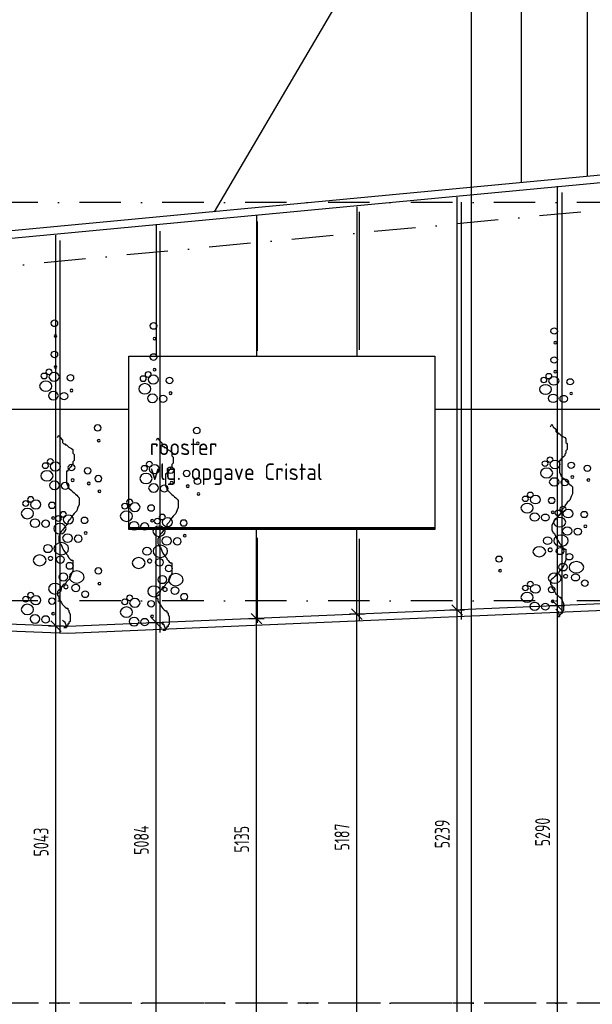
# Model space of a CAD drawing. Extents: x 39126 to 165842, y 74119 to 102739.
# Tile 10 of 22: x 87674 to 94582, y 80072 to 91939. Entities that reach past the tile are written whole.
import ezdxf
from ezdxf.enums import TextEntityAlignment as Align

# ---------------------------------------------------------------- set-up
doc = ezdxf.new("R2010")
doc.units = 0
doc.header["$LTSCALE"] = 1000
doc.header["$MEASUREMENT"] = 0
doc.linetypes.add('DASHDOT', pattern=[1, 0.5, -0.25, 0, -0.25])
doc.linetypes.add('HIDDEN', pattern=[0.375, 0.25, -0.125])
for name, color, linetype in [('B02', 7, 'CONTINUOUS'), ('B03', 7, 'CONTINUOUS'), ('B06', 7, 'CONTINUOUS'), ('B07', 7, 'CONTINUOUS')]:
    doc.layers.add(name, color=color, linetype=linetype)
doc.styles.add('TXT', font='isocp.shx')

# ---------------------------------------------------------------- blocks, each defined once
blk = doc.blocks.new('B__DIM')
at = {"layer": 'B07', "color": 1, "linetype": 'Continuous'}
for p, q in [((-500, 0), (500, 0)), ((-353.56, -353.56), (353.56, 353.56)), ((0, -500), (0, 500))]:
    blk.add_line(p, q, dxfattribs=at)

msp = doc.modelspace()

# ---------------------------------------------------------------- linework, layer by layer
at = {"layer": 'B02', "color": 8, "linetype": 'Continuous'}
msp.add_line((93122, 98514), (93122, 74119), dxfattribs=at)
at = {"layer": 'B02', "color": 8, "linetype": 'DASHDOT'}
for p, q in [((162147, 96014), (51613, 85576)), ((160901, 89735), (55136, 89735)), ((160901, 84935), (51422, 84935)), ((160901, 80085), (51422, 80085))]:
    msp.add_line(p, q, dxfattribs=at)
at = {"layer": 'B03', "color": 8, "linetype": 'Continuous'}
for p, q in [((93584, 95680), (90021, 89625)), ((129337, 93338), (50525, 85895)), ((129337, 93247), (51034, 85853)), ((94162, 84877), (94162, 89931)), ((94217, 84778), (94217, 89856)), ((92952, 84850), (92952, 89801)), ((93002, 84709), (93002, 89740)), ((91742, 89685), (91742, 87885)), ((91773, 87959), (91773, 89624)), ((90532, 89579), (90532, 87885)), ((90543, 87950), (90543, 89508)), ((89322, 89473), (89322, 87885)), ((89370, 84552), (89370, 89392)), ((88112, 84632), (88112, 89342)), ((88162, 84552), (88162, 89276)), ((78047, 87245), (88992, 87245)), ((92682, 87245), (100812, 87245)), ((89322, 84673), (89322, 85796)), ((90532, 84729), (90532, 85796)), ((90543, 84669), (90543, 85693)), ((91742, 84778), (91742, 85796)), ((91773, 84699), (91773, 85684))]:
    msp.add_line(p, q, dxfattribs=at)
at = {"layer": 'B03', "color": 8, "linetype": 'HIDDEN'}
msp.add_line((151278, 80085), (39126, 80085), dxfattribs=at)
at = {"layer": 'B03', "color": 8, "linetype": 'Continuous'}
for points in [[(94522, 90050), (94522, 102739), (93722, 102739), (93722, 89974)], [(94079, 87034), (94094, 87063), (94110, 87034), (94141, 87005), (94141, 86976), (94156, 86961), (94172, 86961), (94172, 86947), (94187, 86947), (94203, 86932), (94218, 86918), (94249, 86903), (94264, 86889), (94264, 86874), (94264, 86845), (94280, 86831), (94280, 86816), (94280, 86802), (94280, 86787), (94280, 86773), (94280, 86759), (94264, 86744), (94264, 86730), (94264, 86715), (94249, 86701), (94249, 86686), (94233, 86672), (94218, 86657), (94203, 86643), (94203, 86628), (94187, 86628), (94187, 86614), (94187, 86599), (94187, 86585), (94187, 86570), (94187, 86541), (94187, 86527), (94187, 86498), (94187, 86483), (94203, 86454), (94203, 86440), (94218, 86425), (94249, 86397), (94264, 86382), (94280, 86368), (94295, 86353), (94311, 86339), (94326, 86324), (94341, 86310), (94341, 86281), (94341, 86252), (94341, 86223), (94326, 86194), (94311, 86150), (94280, 86121), (94249, 86078), (94233, 86049), (94218, 86035), (94203, 86020), (94203, 86006), (94203, 85991), (94187, 85977), (94172, 85962), (94141, 85919), (94125, 85904), (94110, 85875), (94094, 85846), (94094, 85817), (94094, 85803), (94094, 85788), (94110, 85759), (94125, 85745), (94141, 85702), (94156, 85673), (94187, 85629), (94203, 85615), (94203, 85600), (94218, 85586), (94233, 85571), (94249, 85557), (94264, 85557), (94264, 85528), (94264, 85499), (94264, 85484), (94264, 85455), (94264, 85426), (94249, 85397), (94233, 85354), (94218, 85325), (94203, 85311), (94187, 85296), (94172, 85267), (94156, 85267), (94141, 85253), (94141, 85238), (94125, 85224), (94110, 85209), (94094, 85195), (94079, 85180), (94079, 85166), (94079, 85151)], [(88130, 86902), (88145, 86931), (88161, 86902), (88192, 86873), (88192, 86844), (88207, 86829), (88223, 86829), (88223, 86815), (88238, 86815), (88254, 86800), (88269, 86786), (88300, 86771), (88315, 86757), (88315, 86742), (88315, 86713), (88331, 86699), (88331, 86684), (88331, 86670), (88331, 86655), (88331, 86641), (88331, 86627), (88315, 86612), (88315, 86598), (88315, 86583), (88300, 86569), (88300, 86554), (88284, 86540), (88269, 86525), (88254, 86511), (88254, 86496), (88238, 86496), (88238, 86482), (88238, 86467), (88238, 86453), (88238, 86438), (88238, 86409), (88238, 86395), (88238, 86366), (88238, 86351), (88254, 86322), (88254, 86308), (88269, 86293), (88300, 86265), (88315, 86250), (88331, 86236), (88346, 86221), (88362, 86207), (88377, 86192), (88392, 86178), (88392, 86149), (88392, 86120), (88392, 86091), (88377, 86062), (88362, 86018), (88331, 85989), (88300, 85946), (88284, 85917), (88269, 85903), (88254, 85888), (88254, 85874), (88254, 85859), (88238, 85845), (88223, 85830), (88192, 85787), (88176, 85772), (88161, 85743), (88145, 85714), (88145, 85685), (88145, 85671), (88145, 85656), (88161, 85627), (88176, 85613), (88192, 85570), (88207, 85541), (88238, 85497), (88254, 85483), (88254, 85468), (88269, 85454), (88284, 85439), (88300, 85425), (88315, 85425), (88315, 85396), (88315, 85367), (88315, 85352), (88315, 85323), (88315, 85294), (88300, 85265), (88284, 85222), (88269, 85193), (88254, 85179), (88238, 85164), (88223, 85135), (88207, 85135), (88192, 85121), (88192, 85106), (88176, 85092), (88161, 85077), (88145, 85063), (88130, 85048), (88130, 85034), (88130, 85019)], [(89325, 86870), (89340, 86899), (89356, 86870), (89387, 86841), (89387, 86812), (89402, 86797), (89418, 86797), (89418, 86783), (89433, 86783), (89449, 86768), (89464, 86754), (89495, 86739), (89510, 86725), (89510, 86710), (89510, 86681), (89526, 86667), (89526, 86652), (89526, 86638), (89526, 86623), (89526, 86609), (89526, 86595), (89510, 86580), (89510, 86566), (89510, 86551), (89495, 86537), (89495, 86522), (89479, 86508), (89464, 86493), (89449, 86479), (89449, 86464), (89433, 86464), (89433, 86450), (89433, 86435), (89433, 86421), (89433, 86406), (89433, 86377), (89433, 86363), (89433, 86334), (89433, 86319), (89449, 86290), (89449, 86276), (89464, 86261), (89495, 86233), (89510, 86218), (89526, 86204), (89541, 86189), (89557, 86175), (89572, 86160), (89587, 86146), (89587, 86117), (89587, 86088), (89587, 86059), (89572, 86030), (89557, 85986), (89526, 85957), (89495, 85914), (89479, 85885), (89464, 85871), (89449, 85856), (89449, 85842), (89449, 85827), (89433, 85813), (89418, 85798), (89387, 85755), (89371, 85740), (89356, 85711), (89340, 85682), (89340, 85653), (89340, 85639), (89340, 85624), (89356, 85595), (89371, 85581), (89387, 85538), (89402, 85509), (89433, 85465), (89449, 85451), (89449, 85436), (89464, 85422), (89479, 85407), (89495, 85393), (89510, 85393), (89510, 85364), (89510, 85335), (89510, 85320), (89510, 85291), (89510, 85262), (89495, 85233), (89479, 85190), (89464, 85161), (89449, 85147), (89433, 85132), (89418, 85103), (89402, 85103), (89387, 85089), (89387, 85074), (89371, 85060), (89356, 85045), (89340, 85031), (89325, 85016), (89325, 85002), (89325, 84987)], [(94079, 85151), (94079, 85137), (94094, 85122), (94094, 85093), (94125, 85050), (94141, 85021), (94156, 85006), (94172, 84992), (94187, 84978), (94203, 84978), (94203, 84963), (94218, 84949), (94218, 84934), (94233, 84905), (94233, 84876), (94233, 84862), (94233, 84847), (94233, 84818), (94218, 84804), (94218, 84789), (94203, 84789), (94203, 84775), (94187, 84760), (94187, 84746), (94172, 84746), (94156, 84746), (94172, 84746), (94187, 84746), (94187, 84760), (94187, 84746), (94187, 84760), (94172, 84804), (94156, 84818), (94141, 84833)], [(138192, 81459), (134388, 81857), (125464, 82679), (114104, 83547), (103550, 84602), (100072, 85015), (97441, 85015), (88256, 84624), (78439, 85007)], [(88130, 85019), (88130, 85005), (88145, 84990), (88145, 84961), (88176, 84918), (88192, 84889), (88207, 84874), (88223, 84860), (88238, 84846), (88254, 84846), (88254, 84831), (88269, 84817), (88269, 84802), (88284, 84773), (88284, 84744), (88284, 84730), (88284, 84715), (88284, 84686), (88269, 84672), (88269, 84657), (88254, 84657), (88254, 84643), (88238, 84628), (88238, 84614), (88223, 84614), (88207, 84614), (88223, 84614), (88238, 84614), (88238, 84628), (88238, 84614), (88238, 84628), (88223, 84672), (88207, 84686), (88192, 84701)], [(89325, 84987), (89325, 84973), (89340, 84958), (89340, 84929), (89371, 84886), (89387, 84857), (89402, 84842), (89418, 84828), (89433, 84814), (89449, 84814), (89449, 84799), (89464, 84785), (89464, 84770), (89479, 84741), (89479, 84712), (89479, 84698), (89479, 84683), (89479, 84654), (89464, 84640), (89464, 84625), (89449, 84625), (89449, 84611), (89433, 84596), (89433, 84582), (89418, 84582), (89402, 84582), (89418, 84582), (89433, 84582), (89433, 84596), (89433, 84582), (89433, 84596), (89418, 84640), (89402, 84654), (89387, 84669)], [(138122, 81385), (134380, 81778), (125457, 82599), (114097, 83468), (103541, 84522), (100067, 84935), (97443, 84935), (88256, 84543), (78436, 84927)]]:
    msp.add_lwpolyline(points, dxfattribs=at)
for points in [[(92682, 85816), (88992, 85816), (88992, 87885), (92682, 87885)], [(88992, 85816), (92682, 85816), (92682, 85796), (88992, 85796)]]:
    msp.add_lwpolyline(points, close=True, dxfattribs=at)
for centre, major_axis, ratio in [((88093, 88280), (43.1, 0), 0.828947), ((89288, 88248), (43.1, 0), 0.828947), ((94121, 88187), (43.1, 0), 0.771824), ((88106, 88127), (17.8, 0), 0.828947), ((89301, 88095), (17.8, 0), 0.828947), ((94134, 88045), (17.8, 0), 0.771824), ((88093, 87905), (43.1, 0), 0.828947), ((89288, 87873), (43.1, 0), 0.828947), ((94121, 87838), (43.1, 0), 0.771824), ((88029, 87695), (37.7, 0), 0.828947), ((88106, 87752), (17.8, 0), 0.828947), ((89301, 87720), (17.8, 0), 0.828947), ((94134, 87696), (17.8, 0), 0.771824), ((87989, 87523), (74.1, 0), 0.828947), ((87969, 87645), (37.9, 0), 0.828947), ((88090, 87634), (62.8, 0), 0.828947), ((88286, 87623), (43.1, 0), 0.828947), ((89164, 87613), (37.9, 0), 0.828947), ((89224, 87663), (37.7, 0), 0.828947), ((89285, 87602), (62.8, 0), 0.828947), ((89481, 87591), (43.1, 0), 0.828947), ((93997, 87596), (37.9, 0), 0.771824), ((94057, 87643), (37.7, 0), 0.771824), ((94118, 87586), (62.8, 0), 0.771824), ((94314, 87575), (43.1, 0), 0.771824), ((88299, 87470), (17.8, 0), 0.828947), ((89184, 87491), (74.1, 0), 0.828947), ((94017, 87483), (74.1, 0), 0.771824), ((88081, 87408), (60, 0), 0.828947), ((88209, 87402), (48.8, 0), 0.828947), ((89276, 87376), (60, 0), 0.828947), ((89404, 87370), (48.8, 0), 0.828947), ((89494, 87438), (17.8, 0), 0.828947), ((94109, 87375), (60, 0), 0.771824), ((94237, 87370), (48.8, 0), 0.771824), ((94327, 87434), (17.8, 0), 0.771824), ((88615, 87019), (43.1, 0), 0.828947), ((89810, 86987), (43.1, 0), 0.828947), ((88628, 86866), (17.8, 0), 0.828947), ((89823, 86834), (17.8, 0), 0.828947), ((88043, 86614), (37.7, 0), 0.828947), ((94071, 86637), (37.7, 0), 0.771824), ((94132, 86579), (62.8, 0), 0.771824), ((87983, 86564), (37.9, 0), 0.828947), ((88104, 86553), (62.8, 0), 0.828947), ((88300, 86542), (43.1, 0), 0.828947), ((88494, 86502), (43.1, 0), 0.828947), ((89178, 86532), (37.9, 0), 0.828947), ((89238, 86582), (37.7, 0), 0.828947), ((89299, 86521), (62.8, 0), 0.828947), ((89495, 86510), (43.1, 0), 0.828947), ((94031, 86476), (74.1, 0), 0.771824), ((94011, 86589), (37.9, 0), 0.771824), ((94328, 86569), (43.1, 0), 0.771824), ((94522, 86532), (43.1, 0), 0.771824), ((88003, 86442), (74.1, 0), 0.828947), ((88313, 86389), (17.8, 0), 0.828947), ((88623, 86408), (43.1, 0), 0.828947), ((89198, 86410), (74.1, 0), 0.828947), ((89689, 86470), (43.1, 0), 0.828947), ((89818, 86376), (43.1, 0), 0.828947), ((94123, 86369), (60, 0), 0.771824), ((94251, 86364), (48.8, 0), 0.771824), ((94341, 86427), (17.8, 0), 0.771824), ((94535, 86390), (17.8, 0), 0.771824), ((88095, 86327), (60, 0), 0.828947), ((88223, 86321), (48.8, 0), 0.828947), ((88507, 86349), (17.8, 0), 0.828947), ((89290, 86295), (60, 0), 0.828947), ((89418, 86289), (48.8, 0), 0.828947), ((89508, 86357), (17.8, 0), 0.828947), ((89702, 86317), (17.8, 0), 0.828947), ((87807, 86158), (37.7, 0), 0.828947), ((88636, 86255), (17.8, 0), 0.828947), ((89002, 86126), (37.7, 0), 0.828947), ((89831, 86223), (17.8, 0), 0.828947), ((93775, 86165), (37.9, 0), 0.771824), ((93835, 86212), (37.7, 0), 0.771824), ((93896, 86155), (62.8, 0), 0.771824), ((94092, 86144), (43.1, 0), 0.771824), ((87767, 85986), (74.1, 0), 0.828947), ((87747, 86108), (37.9, 0), 0.828947), ((87868, 86097), (62.8, 0), 0.828947), ((88064, 86086), (43.1, 0), 0.828947), ((88942, 86076), (37.9, 0), 0.828947), ((89063, 86065), (62.8, 0), 0.828947), ((89259, 86054), (43.1, 0), 0.828947), ((93795, 86052), (74.1, 0), 0.771824), ((94228, 86043), (37.7, 0), 0.771824), ((94289, 85986), (62.8, 0), 0.771824), ((87859, 85871), (60, 0), 0.828947), ((88077, 85933), (17.8, 0), 0.828947), ((88140, 85927), (37.9, 0), 0.828947), ((88200, 85977), (37.7, 0), 0.828947), ((88261, 85916), (62.8, 0), 0.828947), ((88457, 85905), (43.1, 0), 0.828947), ((88962, 85954), (74.1, 0), 0.828947), ((89272, 85901), (17.8, 0), 0.828947), ((89335, 85895), (37.9, 0), 0.828947), ((89395, 85945), (37.7, 0), 0.828947), ((89456, 85884), (62.8, 0), 0.828947), ((93887, 85944), (60, 0), 0.771824), ((94015, 85939), (48.8, 0), 0.771824), ((94105, 86003), (17.8, 0), 0.771824), ((94188, 85883), (74.1, 0), 0.771824), ((94168, 85996), (37.9, 0), 0.771824), ((94485, 85976), (43.1, 0), 0.771824), ((87987, 85865), (48.8, 0), 0.828947), ((88160, 85805), (74.1, 0), 0.828947), ((89054, 85839), (60, 0), 0.828947), ((89182, 85833), (48.8, 0), 0.828947), ((89355, 85773), (74.1, 0), 0.828947), ((89652, 85873), (43.1, 0), 0.828947), ((94280, 85776), (60, 0), 0.771824), ((94408, 85770), (48.8, 0), 0.771824), ((94498, 85834), (17.8, 0), 0.771824), ((88252, 85690), (60, 0), 0.828947), ((88380, 85684), (48.8, 0), 0.828947), ((88470, 85752), (17.8, 0), 0.828947), ((89447, 85658), (60, 0), 0.828947), ((89575, 85652), (48.8, 0), 0.828947), ((89665, 85720), (17.8, 0), 0.828947), ((94042, 85660), (54.4, 0), 0.771824), ((94204, 85659), (88.3, 0), 0.771824), ((88014, 85565), (54.4, 0), 0.828947), ((88176, 85564), (88.3, 0), 0.828947), ((89209, 85533), (54.4, 0), 0.828947), ((89371, 85532), (88.3, 0), 0.828947), ((93943, 85527), (77.9, 0), 0.771824), ((94074, 85549), (26.5, 0), 0.771824), ((94193, 85535), (50.4, 0), 0.771824), ((87915, 85423), (77.9, 0), 0.828947), ((88046, 85447), (26.5, 0), 0.828947), ((88165, 85432), (50.4, 0), 0.828947), ((89110, 85391), (77.9, 0), 0.828947), ((89360, 85400), (50.4, 0), 0.828947), ((93456, 85438), (43.1, 0), 0.771824), ((94306, 85466), (45.1, 0), 0.771824), ((88278, 85357), (45.1, 0), 0.828947), ((88623, 85296), (43.1, 0), 0.828947), ((89241, 85415), (26.5, 0), 0.828947), ((89473, 85325), (45.1, 0), 0.828947), ((94228, 85341), (54.4, 0), 0.771824), ((94390, 85340), (88.3, 0), 0.771824), ((88200, 85223), (54.4, 0), 0.828947), ((88362, 85222), (88.3, 0), 0.828947), ((89395, 85191), (54.4, 0), 0.828947), ((89557, 85190), (88.3, 0), 0.828947), ((93469, 85297), (17.8, 0), 0.771824), ((94129, 85209), (77.9, 0), 0.771824), ((94260, 85231), (26.5, 0), 0.771824), ((94379, 85217), (50.4, 0), 0.771824), ((88101, 85081), (77.9, 0), 0.828947), ((88232, 85105), (26.5, 0), 0.828947), ((88351, 85090), (50.4, 0), 0.828947), ((88636, 85143), (17.8, 0), 0.828947), ((89296, 85049), (77.9, 0), 0.828947), ((89427, 85073), (26.5, 0), 0.828947), ((89546, 85058), (50.4, 0), 0.828947), ((93775, 85090), (37.9, 0), 0.771824), ((93835, 85137), (37.7, 0), 0.771824), ((93896, 85080), (62.8, 0), 0.771824), ((94092, 85070), (43.1, 0), 0.771824), ((94492, 85148), (45.1, 0), 0.771824), ((87747, 84954), (37.9, 0), 0.828947), ((87807, 85004), (37.7, 0), 0.828947), ((87868, 84943), (62.8, 0), 0.828947), ((88064, 84932), (43.1, 0), 0.828947), ((88464, 85015), (45.1, 0), 0.828947), ((89002, 84972), (37.7, 0), 0.828947), ((89659, 84983), (45.1, 0), 0.828947), ((93795, 84977), (74.1, 0), 0.771824), ((87767, 84832), (74.1, 0), 0.828947), ((88962, 84800), (74.1, 0), 0.828947), ((88942, 84922), (37.9, 0), 0.828947), ((89063, 84911), (62.8, 0), 0.828947), ((89259, 84900), (43.1, 0), 0.828947), ((93887, 84870), (60, 0), 0.771824), ((94015, 84865), (48.8, 0), 0.771824), ((94105, 84928), (17.8, 0), 0.771824), ((87859, 84717), (60, 0), 0.828947), ((87987, 84711), (48.8, 0), 0.828947), ((88077, 84779), (17.8, 0), 0.828947), ((89054, 84685), (60, 0), 0.828947), ((89272, 84747), (17.8, 0), 0.828947), ((89182, 84679), (48.8, 0), 0.828947)]:
    msp.add_ellipse(centre, major_axis=major_axis, ratio=ratio, start_param=0, end_param=6.283175, dxfattribs=at)
at = {"layer": 'B07', "color": 1, "linetype": 'Continuous'}
for p, q in [((94162, 79585), (94162, 84876)), ((91742, 79585), (91742, 84773)), ((92952, 79585), (92952, 84824)), ((88112, 79585), (88112, 84629)), ((89322, 79585), (89322, 84669)), ((90532, 79585), (90532, 84720))]:
    msp.add_line(p, q, dxfattribs=at)

# ---------------------------------------------------------------- block references
at = {"layer": 'B07', "color": 1, "linetype": 'Continuous', "xscale": 0.18, "yscale": 0.18, "rotation": 90}
for p in [(94162, 84876), (91742, 84773), (92952, 84824), (89322, 84669), (90532, 84720), (88112, 84629)]:
    msp.add_blockref('B__DIM', p, dxfattribs=at)

# ---------------------------------------------------------------- texts
at = {"layer": 'B06', "color": 7, "linetype": 'Continuous', "style": 'TXT'}
for s, p in [('rooster', (89243, 86891)), ('vlg. opgave Cristal', (89243, 86591))]:
    msp.add_text(s, height=200, dxfattribs=at).set_placement(p, align=Align.TOP_LEFT)
at = {"layer": 'B07', "color": 1, "linetype": 'Continuous', "style": 'TXT', "width": 0.75}
for s, p in [('5290', (93982, 81977)), ('5043', (87932, 81854)), ('5084', (89142, 81874)), ('5135', (90352, 81900)), ('5187', (91562, 81926)), ('5239', (92772, 81952))]:
    msp.add_text(s, height=180, rotation=90, dxfattribs=at).set_placement(p, align=Align.MIDDLE_LEFT)

doc.saveas('drawing.dxf')
